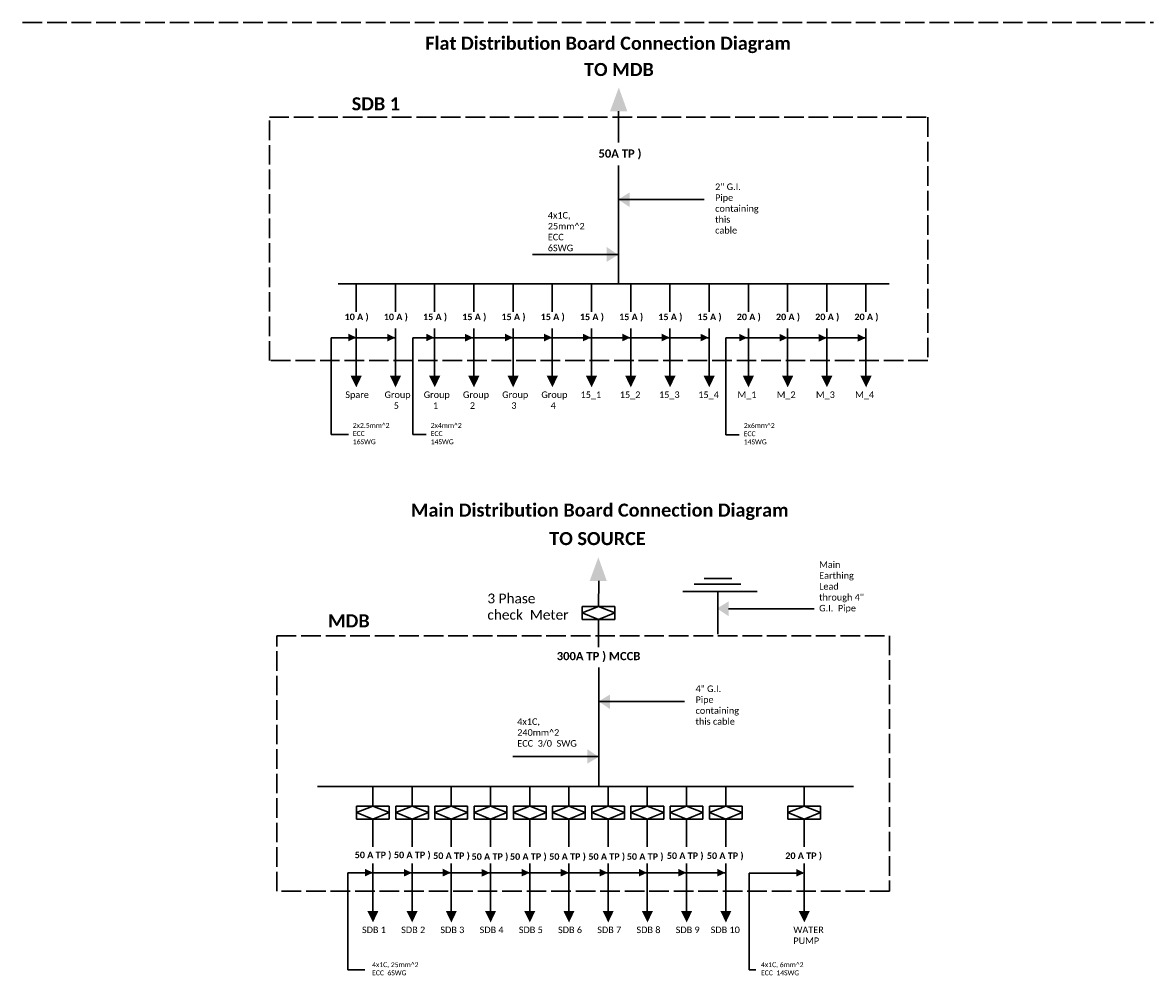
# Model space of a CAD drawing. Header units: inches. Extents: x -1042 to -350, y -995 to 241.
# Tile 1 of 2: x -1042 to -350, y -995 to -412. Entities that reach past the tile are written whole.
import ezdxf

# ---------------------------------------------------------------- set-up
doc = ezdxf.new("R2010")
doc.units = ezdxf.units.IN
doc.header["$MEASUREMENT"] = 0
doc.linetypes.add('ACAD_ISO02W100', pattern=[15, 12, -3])
doc.layers.get('0').update_dxf_attribs({"lineweight": 30})
doc.layers.add('Layer1', color=7, linetype='ACAD_ISO02W100', lineweight=30)

# ---------------------------------------------------------------- blocks, each defined once
blk = doc.blocks.new('41')
for p, q in [((-677.28, -485), (-677.28, -465.76)), ((-677.28, -571.55), (-677.28, -499)), ((-677.31, -519.88), (-624.99, -519.88)), ((-677.68, -553.62), (-730, -553.62)), ((-848.96, -571.44), (-548.96, -571.44)), ((-837.88, -571.55), (-837.88, -588.55)), ((-813.88, -571.55), (-813.88, -588.55)), ((-789.88, -571.55), (-789.88, -588.55)), ((-765.88, -571.55), (-765.88, -588.55)), ((-741.88, -571.55), (-741.88, -588.55)), ((-717.88, -571.55), (-717.88, -588.55)), ((-693.88, -571.55), (-693.88, -588.55)), ((-669.88, -571.55), (-669.88, -588.55)), ((-645.88, -571.55), (-645.88, -588.55)), ((-621.88, -571.55), (-621.88, -588.55)), ((-597.88, -571.55), (-597.88, -588.55)), ((-573.88, -571.55), (-573.88, -588.55)), ((-549.88, -571.55), (-549.88, -588.55)), ((-548.96, -571.44), (-511.72, -571.44)), ((-525.88, -571.55), (-525.88, -588.55)), ((-837.88, -598.83), (-837.88, -627.83)), ((-813.88, -598.83), (-813.88, -627.83)), ((-789.88, -598.83), (-789.88, -627.83)), ((-765.88, -598.83), (-765.88, -627.83)), ((-741.88, -598.83), (-741.88, -627.83)), ((-717.88, -598.83), (-717.88, -627.83)), ((-693.88, -598.83), (-693.88, -627.83)), ((-669.88, -598.83), (-669.88, -627.83)), ((-645.88, -598.83), (-645.88, -627.83)), ((-621.88, -598.83), (-621.88, -627.83)), ((-597.88, -598.83), (-597.88, -627.83)), ((-573.88, -598.83), (-573.88, -627.83)), ((-549.88, -598.83), (-549.88, -627.83)), ((-525.88, -598.83), (-525.88, -627.83)), ((-848.85, -604.49), (-853.19, -604.49)), ((-853.19, -604.49), (-853.19, -663.78)), ((-848.85, -604.49), (-813.88, -604.49)), ((-801.16, -604.51), (-803.12, -604.51)), ((-803.12, -604.51), (-803.12, -663.8)), ((-801.16, -604.51), (-766.18, -604.51)), ((-766.18, -604.51), (-621.88, -604.51)), ((-611.57, -604.59), (-611.57, -663.88)), ((-609.61, -604.59), (-611.57, -604.59)), ((-609.61, -604.59), (-574.63, -604.59)), ((-573.78, -604.51), (-525.88, -604.51)), ((-842.66, -663.78), (-853.19, -663.78)), ((-794.97, -663.8), (-803.12, -663.8)), ((-603.42, -663.88), (-611.57, -663.88)), ((-689.5, -769), (-689.4, -753.38)), ((-608, -752), (-625, -752)), ((-592.5, -760), (-638, -760)), ((-631, -755.5), (-602.5, -755.5)), ((-616.5, -786), (-616.5, -760)), ((-616.5, -760), (-592.5, -760)), ((-689.5, -769), (-699.5, -769)), ((-699.5, -769), (-699.5, -773)), ((-699.5, -773), (-689.5, -769)), ((-699.5, -773), (-699.5, -777)), ((-689.5, -777), (-699.5, -773)), ((-679.5, -769), (-689.5, -769)), ((-689.5, -769), (-679.5, -773)), ((-689.5, -769), (-689.5, -769)), ((-679.5, -773), (-689.5, -777)), ((-679.5, -773), (-679.5, -769)), ((-679.5, -777), (-679.5, -773)), ((-610, -770.6), (-557.68, -770.6)), ((-699.5, -777), (-689.5, -777)), ((-689.5, -777), (-689.5, -794)), ((-689.5, -777), (-679.5, -777)), ((-689.28, -879), (-689.28, -806.45)), ((-689.31, -827.33), (-636.99, -827.33)), ((-689.68, -861.06), (-742, -861.06)), ((-827.69, -879.29), (-861.5, -879.29)), ((-861.5, -879.29), (-533.5, -879.29)), ((-827.69, -891.29), (-827.69, -879.29)), ((-803.69, -891.29), (-803.69, -879.29)), ((-779.69, -891.29), (-779.69, -879.29)), ((-755.69, -891.29), (-755.69, -879.29)), ((-731.69, -891.29), (-731.69, -879.29)), ((-707.69, -891.29), (-707.69, -879.29)), ((-683.69, -891.29), (-683.69, -879.29)), ((-659.69, -891.29), (-659.69, -879.29)), ((-635.69, -891.29), (-635.69, -879.29)), ((-611.69, -891.29), (-611.69, -879.29)), ((-563.69, -891.29), (-563.69, -879.29)), ((-827.69, -891.29), (-837.69, -891.29)), ((-837.69, -891.29), (-837.69, -895.29)), ((-837.69, -895.29), (-827.69, -891.29)), ((-817.69, -891.29), (-827.69, -891.29)), ((-827.69, -891.29), (-817.69, -895.29)), ((-817.69, -895.29), (-817.69, -891.29)), ((-803.69, -891.29), (-813.69, -891.29)), ((-813.69, -891.29), (-813.69, -895.29)), ((-813.69, -895.29), (-803.69, -891.29)), ((-793.69, -891.29), (-803.69, -891.29)), ((-803.69, -891.29), (-793.69, -895.29)), ((-793.69, -895.29), (-793.69, -891.29)), ((-779.69, -891.29), (-789.69, -891.29)), ((-789.69, -891.29), (-789.69, -895.29)), ((-789.69, -895.29), (-779.69, -891.29)), ((-769.69, -891.29), (-779.69, -891.29)), ((-779.69, -891.29), (-769.69, -895.29)), ((-769.69, -895.29), (-769.69, -891.29)), ((-755.69, -891.29), (-765.69, -891.29)), ((-765.69, -891.29), (-765.69, -895.29)), ((-765.69, -895.29), (-755.69, -891.29)), ((-745.69, -891.29), (-755.69, -891.29)), ((-755.69, -891.29), (-745.69, -895.29)), ((-745.69, -895.29), (-745.69, -891.29)), ((-731.69, -891.29), (-741.69, -891.29)), ((-741.69, -891.29), (-741.69, -895.29)), ((-741.69, -895.29), (-731.69, -891.29)), ((-721.69, -891.29), (-731.69, -891.29)), ((-731.69, -891.29), (-721.69, -895.29)), ((-721.69, -895.29), (-721.69, -891.29)), ((-707.69, -891.29), (-717.69, -891.29)), ((-717.69, -891.29), (-717.69, -895.29)), ((-717.69, -895.29), (-707.69, -891.29)), ((-697.69, -891.29), (-707.69, -891.29)), ((-707.69, -891.29), (-697.69, -895.29)), ((-697.69, -895.29), (-697.69, -891.29)), ((-683.69, -891.29), (-693.69, -891.29)), ((-693.69, -891.29), (-693.69, -895.29)), ((-693.69, -895.29), (-683.69, -891.29)), ((-673.69, -891.29), (-683.69, -891.29)), ((-683.69, -891.29), (-673.69, -895.29)), ((-673.69, -895.29), (-673.69, -891.29)), ((-659.69, -891.29), (-669.69, -891.29)), ((-669.69, -891.29), (-669.69, -895.29)), ((-669.69, -895.29), (-659.69, -891.29)), ((-649.69, -891.29), (-659.69, -891.29)), ((-659.69, -891.29), (-649.69, -895.29)), ((-649.69, -895.29), (-649.69, -891.29)), ((-635.69, -891.29), (-645.69, -891.29)), ((-645.69, -891.29), (-645.69, -895.29)), ((-645.69, -895.29), (-635.69, -891.29)), ((-625.69, -891.29), (-635.69, -891.29)), ((-635.69, -891.29), (-625.69, -895.29)), ((-625.69, -895.29), (-625.69, -891.29)), ((-611.69, -891.29), (-621.69, -891.29)), ((-621.69, -891.29), (-621.69, -895.29)), ((-621.69, -895.29), (-611.69, -891.29)), ((-601.69, -891.29), (-611.69, -891.29)), ((-611.69, -891.29), (-601.69, -895.29)), ((-601.69, -895.29), (-601.69, -891.29)), ((-563.69, -891.29), (-573.69, -891.29)), ((-573.69, -891.29), (-573.69, -895.29)), ((-573.69, -895.29), (-563.69, -891.29)), ((-553.69, -891.29), (-563.69, -891.29)), ((-563.69, -891.29), (-553.69, -895.29)), ((-553.69, -895.29), (-553.69, -891.29)), ((-837.69, -895.29), (-837.69, -899.29)), ((-827.69, -899.29), (-837.69, -895.29)), ((-837.69, -899.29), (-827.69, -899.29)), ((-817.69, -895.29), (-827.69, -899.29)), ((-827.69, -899.29), (-827.69, -916.29)), ((-827.69, -899.29), (-817.69, -899.29)), ((-817.69, -899.29), (-817.69, -895.29)), ((-813.69, -895.29), (-813.69, -899.29)), ((-803.69, -899.29), (-813.69, -895.29)), ((-813.69, -899.29), (-803.69, -899.29)), ((-793.69, -895.29), (-803.69, -899.29)), ((-803.69, -899.29), (-803.69, -916.29)), ((-803.69, -899.29), (-793.69, -899.29)), ((-793.69, -899.29), (-793.69, -895.29)), ((-789.69, -895.29), (-789.69, -899.29)), ((-779.69, -899.29), (-789.69, -895.29)), ((-789.69, -899.29), (-779.69, -899.29)), ((-769.69, -895.29), (-779.69, -899.29)), ((-779.69, -899.29), (-779.69, -916.29)), ((-779.69, -899.29), (-769.69, -899.29)), ((-769.69, -899.29), (-769.69, -895.29)), ((-765.69, -895.29), (-765.69, -899.29)), ((-755.69, -899.29), (-765.69, -895.29)), ((-765.69, -899.29), (-755.69, -899.29)), ((-745.69, -895.29), (-755.69, -899.29)), ((-755.69, -899.29), (-755.69, -916.29)), ((-755.69, -899.29), (-745.69, -899.29)), ((-745.69, -899.29), (-745.69, -895.29)), ((-741.69, -895.29), (-741.69, -899.29)), ((-731.69, -899.29), (-741.69, -895.29)), ((-741.69, -899.29), (-731.69, -899.29)), ((-721.69, -895.29), (-731.69, -899.29)), ((-731.69, -899.29), (-731.69, -916.29)), ((-731.69, -899.29), (-721.69, -899.29)), ((-721.69, -899.29), (-721.69, -895.29)), ((-717.69, -895.29), (-717.69, -899.29)), ((-707.69, -899.29), (-717.69, -895.29)), ((-717.69, -899.29), (-707.69, -899.29)), ((-697.69, -895.29), (-707.69, -899.29)), ((-707.69, -899.29), (-707.69, -916.29)), ((-707.69, -899.29), (-697.69, -899.29)), ((-697.69, -899.29), (-697.69, -895.29)), ((-693.69, -895.29), (-693.69, -899.29)), ((-683.69, -899.29), (-693.69, -895.29)), ((-693.69, -899.29), (-683.69, -899.29)), ((-673.69, -895.29), (-683.69, -899.29)), ((-683.69, -899.29), (-683.69, -916.29)), ((-683.69, -899.29), (-673.69, -899.29)), ((-673.69, -899.29), (-673.69, -895.29)), ((-669.69, -895.29), (-669.69, -899.29)), ((-659.69, -899.29), (-669.69, -895.29)), ((-669.69, -899.29), (-659.69, -899.29)), ((-649.69, -895.29), (-659.69, -899.29)), ((-659.69, -899.29), (-659.69, -916.29)), ((-659.69, -899.29), (-649.69, -899.29)), ((-649.69, -899.29), (-649.69, -895.29)), ((-645.69, -895.29), (-645.69, -899.29)), ((-635.69, -899.29), (-645.69, -895.29)), ((-645.69, -899.29), (-635.69, -899.29)), ((-625.69, -895.29), (-635.69, -899.29)), ((-635.69, -899.29), (-635.69, -916.29)), ((-635.69, -899.29), (-625.69, -899.29)), ((-625.69, -899.29), (-625.69, -895.29)), ((-621.69, -895.29), (-621.69, -899.29)), ((-611.69, -899.29), (-621.69, -895.29)), ((-621.69, -899.29), (-611.69, -899.29)), ((-601.69, -895.29), (-611.69, -899.29)), ((-611.69, -899.29), (-611.69, -916.29)), ((-611.69, -899.29), (-601.69, -899.29)), ((-601.69, -899.29), (-601.69, -895.29)), ((-573.69, -895.29), (-573.69, -899.29)), ((-563.69, -899.29), (-573.69, -895.29)), ((-573.69, -899.29), (-563.69, -899.29)), ((-553.69, -895.29), (-563.69, -899.29)), ((-563.69, -899.29), (-563.69, -916.29)), ((-563.69, -899.29), (-553.69, -899.29)), ((-553.69, -899.29), (-553.69, -895.29)), ((-827.69, -926.57), (-827.69, -955.57)), ((-803.69, -926.57), (-803.69, -955.57)), ((-779.69, -926.57), (-779.69, -955.57)), ((-755.69, -926.57), (-755.69, -955.57)), ((-731.69, -926.57), (-731.69, -955.57)), ((-707.69, -926.57), (-707.69, -955.57)), ((-683.69, -926.57), (-683.69, -955.57)), ((-659.69, -926.57), (-659.69, -955.57)), ((-635.69, -926.57), (-635.69, -955.57)), ((-611.69, -926.57), (-611.69, -955.57)), ((-563.69, -926.57), (-563.69, -955.57)), ((-838.66, -932.23), (-843, -932.23)), ((-843, -932.23), (-843, -991.52)), ((-838.66, -932.23), (-803.69, -932.23)), ((-792.94, -932.24), (-803.69, -932.24)), ((-790.97, -932.24), (-792.94, -932.24)), ((-790.97, -932.24), (-756, -932.24)), ((-756, -932.24), (-611.69, -932.24)), ((-597.31, -991.62), (-597.31, -932.33)), ((-597.31, -932.33), (-581.93, -932.33)), ((-581.93, -932.33), (-564.45, -932.33)), ((-832.48, -991.52), (-843, -991.52)), ((-593.23, -991.62), (-597.31, -991.62))]:
    blk.add_line(p, q)
for points in [[(-682.48, -465.76), (-677.14, -451.24), (-671.96, -465.76)], [(-670.49, -524.5), (-677.5, -519.8), (-670.49, -515.5)], [(-684.5, -549), (-677.49, -553.7), (-684.5, -558)], [(-842.72, -602.01), (-837.72, -604.38), (-842.72, -606.68)], [(-795.03, -602.02), (-790.02, -604.4), (-795.03, -606.69)], [(-818.89, -602.12), (-813.88, -604.49), (-818.89, -606.79)], [(-771.19, -602.13), (-766.19, -604.5), (-771.19, -606.8)], [(-746.79, -602.05), (-741.79, -604.42), (-746.79, -606.72)], [(-722.86, -602.05), (-717.86, -604.42), (-722.86, -606.72)], [(-699.09, -602.05), (-694.08, -604.42), (-699.09, -606.72)], [(-675, -602.05), (-669.99, -604.42), (-675, -606.72)], [(-650.91, -602.05), (-645.91, -604.42), (-650.91, -606.72)], [(-627.09, -602.06), (-622.08, -604.43), (-627.09, -606.73)], [(-603.48, -602.11), (-598.47, -604.48), (-603.48, -606.78)], [(-578.79, -602.14), (-573.78, -604.51), (-578.79, -606.81)], [(-554.82, -602.26), (-549.81, -604.63), (-554.82, -606.93)], [(-530.99, -602.26), (-525.98, -604.63), (-530.99, -606.93)], [(-834.44, -627.81), (-837.78, -634.86), (-841.25, -627.81)], [(-810.44, -627.81), (-813.78, -634.86), (-817.25, -627.81)], [(-786.44, -627.81), (-789.78, -634.86), (-793.25, -627.81)], [(-762.44, -627.81), (-765.78, -634.86), (-769.25, -627.81)], [(-738.44, -627.81), (-741.78, -634.86), (-745.25, -627.81)], [(-714.44, -627.81), (-717.78, -634.86), (-721.25, -627.81)], [(-690.44, -627.81), (-693.78, -634.86), (-697.25, -627.81)], [(-666.44, -627.81), (-669.78, -634.86), (-673.25, -627.81)], [(-642.44, -627.81), (-645.78, -634.86), (-649.25, -627.81)], [(-618.44, -627.81), (-621.78, -634.86), (-625.25, -627.81)], [(-594.44, -627.81), (-597.78, -634.86), (-601.25, -627.81)], [(-570.44, -627.81), (-573.78, -634.86), (-577.25, -627.81)], [(-546.44, -627.81), (-549.78, -634.86), (-553.25, -627.81)], [(-522.44, -627.81), (-525.78, -634.86), (-529.25, -627.81)], [(-695, -753.5), (-689.67, -738.98), (-684.49, -753.5)], [(-609.99, -775), (-617, -770.3), (-609.99, -766)], [(-682.49, -831.95), (-689.5, -827.24), (-682.49, -822.95)], [(-696.5, -856.45), (-689.49, -861.15), (-696.5, -865.45)], [(-832.54, -929.75), (-827.53, -932.12), (-832.54, -934.41)], [(-808.7, -929.85), (-803.7, -932.23), (-808.7, -934.52)], [(-784.84, -929.76), (-779.84, -932.13), (-784.84, -934.43)], [(-761.01, -929.87), (-756, -932.24), (-761.01, -934.54)], [(-736.61, -929.79), (-731.6, -932.16), (-736.61, -934.46)], [(-712.68, -929.79), (-707.67, -932.16), (-712.68, -934.46)], [(-688.9, -929.79), (-683.89, -932.16), (-688.9, -934.46)], [(-664.81, -929.79), (-659.81, -932.16), (-664.81, -934.46)], [(-640.73, -929.79), (-635.72, -932.16), (-640.73, -934.46)], [(-616.9, -929.79), (-611.89, -932.17), (-616.9, -934.46)], [(-568.6, -929.87), (-563.59, -932.25), (-568.6, -934.54)], [(-824.25, -955.54), (-827.59, -962.59), (-831.06, -955.54)], [(-800.25, -955.54), (-803.59, -962.59), (-807.06, -955.54)], [(-776.25, -955.54), (-779.59, -962.59), (-783.06, -955.54)], [(-752.25, -955.54), (-755.59, -962.59), (-759.06, -955.54)], [(-728.25, -955.54), (-731.59, -962.59), (-735.06, -955.54)], [(-704.25, -955.54), (-707.59, -962.59), (-711.06, -955.54)], [(-680.25, -955.54), (-683.59, -962.59), (-687.06, -955.54)], [(-656.25, -955.54), (-659.59, -962.59), (-663.06, -955.54)], [(-632.25, -955.54), (-635.59, -962.59), (-639.06, -955.54)], [(-608.25, -955.54), (-611.59, -962.59), (-615.06, -955.54)], [(-560.25, -955.54), (-563.59, -962.59), (-567.06, -955.54)]]:
    blk.add_solid(points)
at = {"layer": 'Layer1'}
for points in [[(-488, -618.5), (-891, -618.5), (-891, -469.5), (-488, -469.5)], [(-511.5, -943.5), (-886.5, -943.5), (-886.5, -787), (-511.5, -787)]]:
    blk.add_lwpolyline(points, close=True, dxfattribs=at)
at = {"attachment_point": 1}
for s, insert, char_height, width in [('{\\fCalibri|b1|i0|c0|p34;Flat Distribution Board Connection Diagram}', (-795.56, -420.14), 8, 258.2414), ('{\\fCalibri|b1|i0|c0|p34;TO MDB}', (-698.44, -436.23), 8, 44.6517), ('{\\fCalibri|b1|i0|c0|p34;SDB 1}', (-840.61, -457.24), 8, 28.8711), ('{\\fCalibri|b1|i0|c0|p34;50A TP )}', (-689.59, -489.18), 5, 26.703), ('{\\fCalibri|b0|i0|c0|p34;2" G.I.\\PPipe\\Pcontaining\\Pthis cable}', (-618.19, -510.03), 4, 22.0979), ('{\\fCalibri|b0|i0|c0|p34;4x1C,\\P25mm^ 2\\PECC\\P6SWG}', (-720.59, -527.51), 4, 22.0979), ('{\\fCalibri|b1|i0|c0|p34;10 A )}', (-844.96, -589.72), 4, 14.8128), ('{\\fCalibri|b1|i0|c0|p34;10 A )}', (-820.96, -589.72), 4, 14.8128), ('{\\fCalibri|b1|i0|c0|p34;15 A )}', (-796.96, -589.72), 4, 14.8128), ('{\\fCalibri|b1|i0|c0|p34;15 A )}', (-772.96, -589.72), 4, 14.8128), ('{\\fCalibri|b1|i0|c0|p34;15 A )}', (-748.96, -589.72), 4, 14.8128), ('{\\fCalibri|b1|i0|c0|p34;15 A )}', (-724.96, -589.72), 4, 14.8128), ('{\\fCalibri|b1|i0|c0|p34;15 A )}', (-700.96, -589.72), 4, 14.8128), ('{\\fCalibri|b1|i0|c0|p34;15 A )}', (-676.96, -589.72), 4, 14.8128), ('{\\fCalibri|b1|i0|c0|p34;15 A )}', (-652.96, -589.72), 4, 14.8128), ('{\\fCalibri|b1|i0|c0|p34;15 A )}', (-628.96, -589.72), 4, 14.8128), ('{\\fCalibri|b1|i0|c0|p34;20 A )}', (-604.96, -589.72), 4, 14.8128), ('{\\fCalibri|b1|i0|c0|p34;20 A )}', (-580.96, -589.72), 4, 14.8128), ('{\\fCalibri|b1|i0|c0|p34;20 A )}', (-556.96, -589.72), 4, 14.8128), ('{\\fCalibri|b1|i0|c0|p34;20 A )}', (-532.96, -589.72), 4, 14.8128), ('{\\fCalibri|b0|i0|c0|p34;Spare}', (-844.52, -637.39), 4, 14.8128), ('{\\fCalibri|b0|i0|c0|p34;Group\\P    5}', (-820.52, -637.39), 4, 14.8128), ('{\\fCalibri|b0|i0|c0|p34;Group\\P    1}', (-796.52, -637.39), 4, 14.8128), ('{\\fCalibri|b0|i0|c0|p34;Group\\P   2}', (-772.52, -637.39), 4, 14.8128), ('{\\fCalibri|b0|i0|c0|p34;Group\\P    3}', (-748.52, -637.39), 4, 14.8128), ('{\\fCalibri|b0|i0|c0|p34;Group\\P    4}', (-724.52, -637.39), 4, 14.8128), ('{\\fCalibri|b0|i0|c0|p34;15_1}', (-700.52, -637.39), 4, 14.8128), ('{\\fCalibri|b0|i0|c0|p34;15_2}', (-676.52, -637.39), 4, 14.8128), ('{\\fCalibri|b0|i0|c0|p34;15_3}', (-652.52, -637.39), 4, 14.8128), ('{\\fCalibri|b0|i0|c0|p34;15_4}', (-628.52, -637.39), 4, 14.8128), ('{\\fCalibri|b0|i0|c0|p34;M_1}', (-604.52, -637.39), 4, 14.8128), ('{\\fCalibri|b0|i0|c0|p34;M_2}', (-580.52, -637.39), 4, 14.8128), ('{\\fCalibri|b0|i0|c0|p34;M_3}', (-556.52, -637.39), 4, 14.8128), ('{\\fCalibri|b0|i0|c0|p34;M_4}', (-532.52, -637.39), 4, 14.8128), ('{\\fCalibri|b0|i0|c0|p34;2x2.5mm^ 2\\PECC\\P16SWG}', (-839.93, -656.69), 3, 22.0979), ('{\\fCalibri|b0|i0|c0|p34;2x4mm^ 2\\PECC\\P14SWG}', (-792.24, -656.71), 3, 22.0979), ('{\\fCalibri|b0|i0|c0|p34;2x6mm^ 2\\PECC\\P14SWG}', (-600.69, -656.79), 3, 22.0979), ('{\\fCalibri|b1|i0|c0|p34;Main Distribution Board Connection Diagram}', (-804.41, -706.07), 8, 258.2414), ('{\\fCalibri|b1|i0|c0|p34;TO SOURCE}', (-719.72, -723.51), 8, 61.0817), ('{\\fCalibri|b0|i0|c0|p34;Main\\PEarthing\\PLead\\Pthrough 4" G.I.  Pipe}', (-554.54, -741.44), 4, 28.5175), ('{\\fCalibri|b0|i0|c0|p34;3 Phase\\Pcheck  Meter}', (-757.58, -761.18), 6, 66.623), ('{\\fCalibri|b1|i0|c0|p34;MDB}', (-855.11, -773.9), 8, 28.8711), ('{\\fCalibri|b1|i0|c0|p34;300A TP ) MCCB}', (-715.13, -796.97), 5, 53.1551), ('{\\fCalibri|b0|i0|c0|p34;4" G.I.\\PPipe\\Pcontaining\\Pthis cable}', (-630.19, -817.48), 4, 37.0087), ('{\\fCalibri|b0|i0|c0|p34;4x1C,\\P240mm^ 2\\PECC  3/0  SWG}', (-739.29, -837.6), 4, 36.2553), ('{\\fCalibri|b1|i0|c0|p34;50 A TP )}', (-838.75, -919.23), 4, 22.3699), ('{\\fCalibri|b1|i0|c0|p34;50 A TP )}', (-814.75, -919.23), 4, 22.3699), ('{\\fCalibri|b1|i0|c0|p34;50 A TP )}', (-790.75, -919.73), 4, 22.3699), ('{\\fCalibri|b1|i0|c0|p34;50 A TP )}', (-767.25, -920.23), 4, 22.3699), ('{\\fCalibri|b1|i0|c0|p34;50 A TP )}', (-743.75, -920.23), 4, 22.3699), ('{\\fCalibri|b1|i0|c0|p34;50 A TP )}', (-719.75, -920.23), 4, 22.3699), ('{\\fCalibri|b1|i0|c0|p34;50 A TP )}', (-695.75, -920.23), 4, 22.3699), ('{\\fCalibri|b1|i0|c0|p34;50 A TP )}', (-672.25, -920.23), 4, 22.3699), ('{\\fCalibri|b1|i0|c0|p34;50 A TP )}', (-647.75, -919.73), 4, 22.3699), ('{\\fCalibri|b1|i0|c0|p34;50 A TP )}', (-623.25, -919.73), 4, 22.3699), ('{\\fCalibri|b1|i0|c0|p34;20 A TP )}', (-575.25, -919.73), 4, 22.3699), ('{\\fCalibri|b0|i0|c0|p34;SDB 1}', (-834.33, -965.13), 4, 14.8128), ('{\\fCalibri|b0|i0|c0|p34;SDB 2}', (-810.33, -965.13), 4, 14.8128), ('{\\fCalibri|b0|i0|c0|p34;SDB 3}', (-786.33, -965.13), 4, 14.8128), ('{\\fCalibri|b0|i0|c0|p34;SDB 4}', (-762.33, -965.13), 4, 14.8128), ('{\\fCalibri|b0|i0|c0|p34;SDB 5}', (-738.33, -965.13), 4, 14.8128), ('{\\fCalibri|b0|i0|c0|p34;SDB 6}', (-714.33, -965.13), 4, 14.8128), ('{\\fCalibri|b0|i0|c0|p34;SDB 7}', (-690.33, -965.13), 4, 14.8128), ('{\\fCalibri|b0|i0|c0|p34;SDB 8}', (-666.33, -965.13), 4, 14.8128), ('{\\fCalibri|b0|i0|c0|p34;SDB 9}', (-642.33, -965.13), 4, 14.8128), ('{\\fCalibri|b0|i0|c0|p34;SDB 10}', (-620.92, -965.12), 4, 17.765), ('{\\fCalibri|b0|i0|c0|p34;WATER\\PPUMP}', (-570.33, -965.13), 4, 14.8128), ('{\\fCalibri|b0|i0|c0|p34;4x1C, 25mm^ 2\\PECC  6SWG}', (-828.13, -986.97), 3, 28.8879), ('{\\fCalibri|b0|i0|c0|p34;4x1C, 6mm^ 2\\PECC  14SWG}', (-590.13, -986.97), 3, 26.5262)]:
    blk.add_mtext(s, dxfattribs=dict(at, insert=insert, char_height=char_height, width=width))

msp = doc.modelspace()

# ---------------------------------------------------------------- linework, layer by layer
at = {"layer": 'Layer1'}
msp.add_line((-1042, -411.5), (-350, -411.5), dxfattribs=at)

# ---------------------------------------------------------------- block references
msp.add_blockref('41', (0, 0))

doc.saveas('drawing.dxf')
